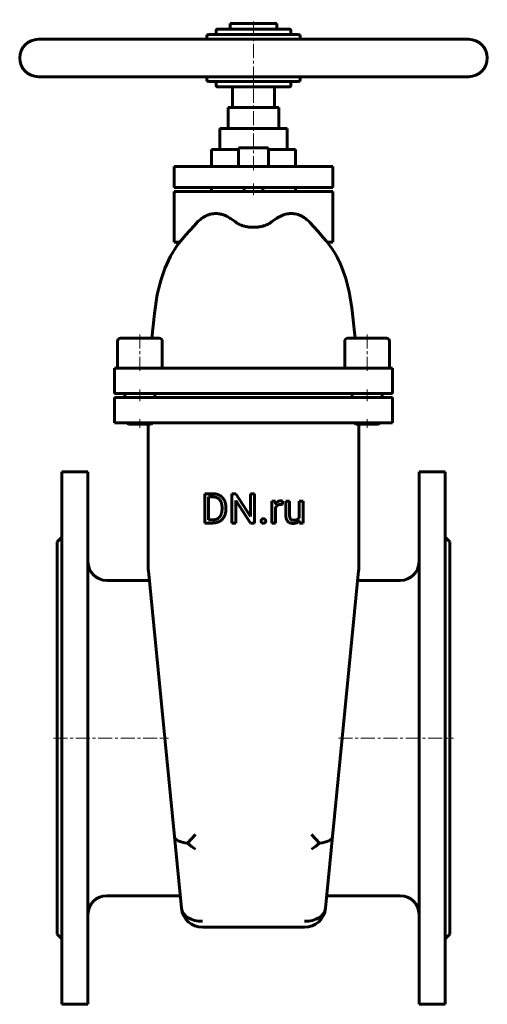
# Model space of a CAD drawing. Header units: millimetres. Extents: x -125 to 125, y -262 to 265.
import ezdxf

# ---------------------------------------------------------------- set-up
doc = ezdxf.new("R2010")
doc.units = ezdxf.units.MM
doc.linetypes.add('K5LT_AXLED', pattern=[12, 7.5, -1.5, 1.5, -1.5])
doc.linetypes.add('K5LT_BASIC', pattern=[0])
doc.layers.add('Системный слой (1)', color=7, linetype='Continuous', true_color=0x6c6c6c)

# ---------------------------------------------------------------- blocks, each defined once
blk = doc.blocks.new('U0')
at = {"layer": 'Системный слой (1)', "color": 143, "linetype": 'K5LT_BASIC', "lineweight": 60, "true_color": 0x33acca}
for p, q in [((-25, 254), (-25, 255.5)), ((-25, 232.5), (-25, 234))]:
    blk.add_line(p, q, dxfattribs=at)
blk = doc.blocks.new('U1')
at = {"layer": 'Системный слой (1)', "color": 143, "linetype": 'K5LT_BASIC', "lineweight": 60, "true_color": 0x33acca}
for p, q in [((25, 254), (25, 255.5)), ((25, 232.5), (25, 234))]:
    blk.add_line(p, q, dxfattribs=at)
blk = doc.blocks.new('U2')
at = {"layer": 'Системный слой (1)', "color": 143, "linetype": 'K5LT_BASIC', "lineweight": 60, "true_color": 0x33acca}
for p, q in [((-60.75, 94), (-71.15, 94)), ((-50.35, 94), (-60.75, 94))]:
    blk.add_line(p, q, dxfattribs=at)
blk = doc.blocks.new('U3')
at = {"layer": 'Системный слой (1)', "color": 143, "linetype": 'K5LT_BASIC', "lineweight": 60, "true_color": 0x33acca}
for p, q in [((60.75, 94), (50.35, 94)), ((71.15, 94), (60.75, 94))]:
    blk.add_line(p, q, dxfattribs=at)
blk = doc.blocks.new('U4')
at = {"layer": 'Системный слой (1)', "color": 143, "linetype": 'K5LT_BASIC', "lineweight": 60, "true_color": 0x33acca}
for p, q in [((0, 196), (-7, 196)), ((7, 196), (0, 196))]:
    blk.add_line(p, q, dxfattribs=at)
blk = doc.blocks.new('U5')
at = {"layer": 'Системный слой (1)', "color": 143, "linetype": 'K5LT_BASIC', "lineweight": 60, "true_color": 0x33acca}
for p, q in [((-36.1, 149.41), (-31.79, 154.21)), ((-31.79, 154.21), (-29.7, 156.4)), ((-40.58, 143.95), (-36.1, 149.41)), ((-44.44, 137.9), (-40.58, 143.95)), ((-47.49, 131.32), (-44.44, 137.9)), ((-49.63, 124.97), (-47.49, 131.32)), ((-51.43, 117.4), (-49.63, 124.97)), ((-53.01, 107.32), (-51.43, 117.4)), ((-54.4, 94), (-53.01, 107.32))]:
    blk.add_line(p, q, dxfattribs=at)
blk = doc.blocks.new('U6')
at = {"layer": 'Системный слой (1)', "color": 143, "linetype": 'K5LT_BASIC', "lineweight": 60, "true_color": 0x33acca}
for p, q in [((30.13, 155.96), (29.7, 156.4)), ((34.59, 151.13), (30.13, 155.96)), ((37.15, 148.18), (34.59, 151.13)), ((38.89, 146.1), (37.15, 148.18)), ((42.01, 141.93), (38.89, 146.1)), ((43.86, 138.95), (42.01, 141.93)), ((44.71, 137.41), (43.86, 138.95)), ((45.11, 136.63), (44.71, 137.41)), ((45.32, 136.22), (45.11, 136.63)), ((45.42, 136.01), (45.32, 136.22)), ((45.51, 135.84), (45.42, 136.01)), ((45.59, 135.68), (45.51, 135.84)), ((45.62, 135.61), (45.59, 135.68)), ((45.64, 135.57), (45.62, 135.61)), ((45.65, 135.55), (45.64, 135.57)), ((45.74, 135.36), (45.65, 135.55)), ((47.27, 131.89), (45.74, 135.36)), ((49.36, 125.89), (47.27, 131.89)), ((51.14, 118.81), (49.36, 125.89)), ((52.62, 110.23), (51.14, 118.81)), ((54.4, 94), (52.62, 110.23))]:
    blk.add_line(p, q, dxfattribs=at)
blk = doc.blocks.new('U7')
at = {"layer": 'Системный слой (1)', "color": 143, "linetype": 'K5LT_BASIC', "lineweight": 60, "true_color": 0x33acca}
for p, q in [((-22.5, 195), (-8, 195)), ((8, 195), (22.5, 195))]:
    blk.add_line(p, q, dxfattribs=at)

msp = doc.modelspace()

# ---------------------------------------------------------------- linework, layer by layer
at = {"layer": 'Системный слой (1)', "color": 30, "linetype": 'K5LT_AXLED', "lineweight": 18, "true_color": 0xff8000}
for p, q in [((0, 184), (0, 264.5)), ((0, 170.5), (0, 176.75)), ((-60.75, 96), (-60.75, 76)), ((60.75, 96), (60.75, 76)), ((-60.75, 66.5), (-60.75, 60.25)), ((60.75, 66.5), (60.75, 60.25)), ((-60.75, 50.75), (-60.75, 46)), ((60.75, 50.75), (60.75, 46)), ((-107, -120), (-45.43, -120)), ((45.43, -120), (107, -120))]:
    msp.add_line(p, q, dxfattribs=at)
at = {"layer": 'Системный слой (1)', "color": 143, "linetype": 'K5LT_BASIC', "lineweight": 60, "true_color": 0x33acca}
for p, q in [((-20, 256.5), (-20, 258.5)), ((19, 259.5), (-19, 259.5)), ((-12.5, 262.5), (12.5, 262.5)), ((-12.5, 259.5), (-12.5, 262.5)), ((12.5, 259.5), (12.5, 262.5)), ((20, 256.5), (20, 258.5)), ((-115, 254), (115, 254)), ((24, 256.5), (-24, 256.5)), ((-115, 234), (115, 234)), ((-24, 231.5), (24, 231.5)), ((-20, 229.5), (-20, 231.5)), ((-19, 228.5), (19, 228.5)), ((-11.25, 217.5), (-11.25, 228.5)), ((11.25, 217.5), (11.25, 228.5)), ((20, 229.5), (20, 231.5)), ((-13.5, 206.25), (-13.5, 217.5)), ((-13.5, 217.5), (13.5, 217.5)), ((13.5, 206.25), (13.5, 217.5)), ((-18, 206.25), (18, 206.25)), ((-18, 195), (-18, 206.25)), ((18, 195), (18, 206.25)), ((-22.5, 186), (-22.5, 195)), ((-8, 195), (-8, 186)), ((8, 195), (8, 186)), ((22.5, 186), (22.5, 195)), ((-42.34, 174.75), (-42.34, 186)), ((-42.34, 186), (-40.19, 186)), ((-40.19, 186), (-9.1, 186)), ((-9.1, 186), (9.1, 186)), ((9.1, 186), (40.19, 186)), ((40.19, 186), (42.34, 186)), ((42.34, 174.75), (42.34, 186)), ((-40.19, 174.75), (-42.34, 174.75)), ((-40.19, 174.75), (-9.1, 174.75)), ((-22.5, 172.5), (-22.5, 174.75)), ((9.1, 174.75), (-9.1, 174.75)), ((-5, 174.75), (-5, 172.5)), ((5, 174.75), (5, 172.5)), ((9.1, 174.75), (40.19, 174.75)), ((22.5, 172.5), (22.5, 174.75)), ((42.34, 174.75), (40.19, 174.75)), ((-42.34, 172.5), (-40.19, 172.5)), ((-42.34, 145.5), (-42.34, 172.5)), ((-40.19, 172.5), (-9.1, 172.5)), ((-9.1, 172.5), (9.1, 172.5)), ((9.1, 172.5), (40.19, 172.5)), ((40.19, 172.5), (42.34, 172.5)), ((42.34, 145.5), (42.34, 172.5)), ((-40.19, 145.5), (-42.34, 145.5)), ((-40.19, 145.5), (-39.38, 145.5)), ((39.37, 145.5), (40.19, 145.5)), ((42.34, 145.5), (40.19, 145.5)), ((-72.75, 92.4), (-72.75, 78)), ((-70.36, 94), (-71.15, 94)), ((-48.75, 92.4), (-48.75, 78)), ((48.75, 92.4), (48.75, 78)), ((72.75, 92.4), (72.75, 78)), ((-74.25, 78), (-60.75, 78)), ((-74.25, 64.5), (-74.25, 78)), ((-60.75, 78), (60.75, 78)), ((60.75, 78), (74.25, 78)), ((74.25, 64.5), (74.25, 78)), ((-60.75, 64.5), (-74.25, 64.5)), ((-68.75, 64.5), (-68.75, 62.25)), ((-60.75, 64.5), (60.75, 64.5)), ((-52.75, 64.5), (-52.75, 62.25)), ((52.75, 64.5), (52.75, 62.25)), ((74.25, 64.5), (60.75, 64.5)), ((68.75, 64.5), (68.75, 62.25)), ((-74.25, 48.75), (-74.25, 62.25)), ((-74.25, 62.25), (-60.75, 62.25)), ((-60.75, 62.25), (60.75, 62.25)), ((60.75, 62.25), (74.25, 62.25)), ((74.25, 48.75), (74.25, 62.25)), ((-60.75, 48.75), (-74.25, 48.75)), ((-67.5, 48.75), (-66.75, 48)), ((-54.75, 48), (-66.75, 48)), ((-60.75, 48.75), (60.75, 48.75)), ((-56.25, 48), (-56.25, -29.45)), ((-54, 48.75), (-54.75, 48)), ((54, 48.75), (54.75, 48)), ((66.75, 48), (54.75, 48)), ((56.25, -29.45), (56.25, 48)), ((74.25, 48.75), (60.75, 48.75)), ((67.5, 48.75), (66.75, 48)), ((-102.5, 22.5), (-102.5, -262.5)), ((-102.5, 22.5), (-88.5, 22.5)), ((-88.5, 22.5), (-88.5, -262.5)), ((102.5, 22.5), (88.5, 22.5)), ((88.5, 22.5), (88.5, -262.5)), ((102.5, 22.5), (102.5, -262.5)), ((-21.67, 10.77), (-26.1, 10.77)), ((-26.1, 10.77), (-26.1, -4.89)), ((-9.44, 10.77), (-11.52, 10.77)), ((-11.52, 10.77), (-11.52, -4.89)), ((-1.53, -1.34), (-9.44, 10.77)), ((-1.53, 10.77), (-1.53, -1.34)), ((0.53, 10.77), (-1.53, 10.77)), ((0.53, -4.89), (0.53, 10.77)), ((-24.03, 9.07), (-24.03, -3.2)), ((-21.67, 9.07), (-24.03, 9.07)), ((-9.44, 7.19), (-1.56, -4.89)), ((-9.44, -4.89), (-9.44, 7.19)), ((9.85, 6.75), (9.85, -4.89)), ((11.79, 6.75), (9.85, 6.75)), ((11.83, 5.42), (11.79, 6.75)), ((15.47, 4.96), (15.48, 6.81)), ((19.3, 6.75), (17.31, 6.75)), ((17.31, 6.75), (17.31, -0.76)), ((19.3, -0.78), (19.3, 6.75)), ((24.47, 6.75), (24.47, -1.72)), ((26.47, 6.75), (24.47, 6.75)), ((26.47, -4.89), (26.47, 6.75)), ((-16.82, 2.47), (-16.82, 3.42)), ((-14.77, 2.47), (-14.77, 3.4)), ((11.84, -4.89), (11.84, 3.38)), ((-26.1, -4.89), (-21.86, -4.89)), ((-24.03, -3.2), (-21.86, -3.2)), ((-11.52, -4.89), (-9.44, -4.89)), ((-1.56, -4.89), (0.53, -4.89)), ((9.85, -4.89), (11.84, -4.89)), ((24.53, -3.74), (24.57, -4.89)), ((24.57, -4.89), (26.47, -4.89)), ((-105, -15), (-102.5, -12.5)), ((-105, -15), (-105, -225)), ((105, -15), (102.5, -12.5)), ((105, -15), (105, -225)), ((-56.2, -30.55), (-47.43, -120)), ((47.43, -120), (56.2, -30.55)), ((-78.5, -35.62), (-55.7, -35.62)), ((55.7, -35.62), (78.5, -35.62)), ((-47.43, -120), (-42.26, -172.69)), ((42.26, -172.69), (47.43, -120)), ((-38.5, -211.1), (-42.26, -172.69)), ((-35.29, -176.25), (-31.06, -171.59)), ((35.29, -176.25), (31.06, -171.59)), ((42.26, -172.69), (38.5, -211.1)), ((-78.5, -204.38), (-39.15, -204.38)), ((39.15, -204.38), (78.5, -204.38)), ((-27.3, -221.25), (27.3, -221.25)), ((-105, -225), (-102.5, -227.5)), ((105, -225), (102.5, -227.5)), ((-102.5, -262.5), (-88.5, -262.5)), ((102.5, -262.5), (88.5, -262.5))]:
    msp.add_line(p, q, dxfattribs=at)
for centre, radius, start, end in [((-19, 258.5), 1, 90, 180), ((19, 258.5), 1, 0, 90), ((-115, 244), 10, 90, 270), ((-24, 255.5), 1, 90, 180), ((24, 255.5), 1, 0, 90), ((115, 244), 10, 270, 90), ((-24, 232.5), 1, 180, 270), ((24, 232.5), 1, 270, 0), ((-19, 229.5), 1, 180, 270), ((19, 229.5), 1, 270, 0), ((-7, 195), 1, 90, 180), ((7, 195), 1, 0, 90), ((-71.15, 92.4), 1.6, 90, 180), ((-50.35, 92.4), 1.6, 0, 90), ((50.35, 92.4), 1.6, 90, 180), ((71.15, 92.4), 1.6, 0, 90), ((-78.5, -25.63), 10, 180, 270), ((78.5, -25.63), 10, 270, 0), ((-45, -29.45), 11.25, 180, 185.5993), ((45, -29.45), 11.25, 354.4007, 0), ((-78.5, -214.38), 10, 90, 180), ((78.5, -214.38), 10, 0, 90), ((-27.3, -210), 11.25, 185.5993, 270), ((27.3, -210), 11.25, 270, 354.4007)]:
    msp.add_arc(centre, radius, start, end, dxfattribs=at)
for centre, major_axis, ratio, start_param, end_param in [((-31.06, -171.59), (11.2, 1.1), 0.412813, 3.141593, 4.285166), ((31.06, -171.59), (-11.2, 1.1), 0.412813, 1.99802, 3.141593), ((-31.06, -171.59), (-11.29, 10.24), 0.412813, 1.570796, 1.928971), ((31.06, -171.59), (-11.29, -10.24), 0.412813, 1.212621, 1.570796), ((-27.3, -210), (-11.2, -1.1), 0.705414, 0, 1.501748), ((27.3, -210), (11.2, -1.1), 0.705414, 4.781437, 6.283185)]:
    msp.add_ellipse(centre, major_axis=major_axis, ratio=ratio, start_param=start_param, end_param=end_param, dxfattribs=at)
for points, degree, knots in [([(-12.21, 158.03), (-12.87, 158.48), (-14.12, 159.23), (-16.07, 160.06), (-17.78, 160.51), (-19.6, 160.75), (-21.3, 160.73), (-23.09, 160.41), (-24.52, 159.95), (-25.85, 159.34), (-27.57, 158.34), (-28.87, 157.26), (-29.7, 156.4)], 3, [0, 0, 0, 0, 1.520835, 2.858616, 4.313727, 5.231452, 6.776101, 7.968355, 9.093548, 9.902023, 10.91778, 13, 13, 13, 13]), ([(12.21, 158.03), (12.76, 158.41), (13.77, 159.02), (15.71, 159.94), (17.54, 160.48), (19.62, 160.75), (21.32, 160.73), (23.06, 160.41), (24.49, 159.96), (25.81, 159.36), (27.57, 158.33), (28.87, 157.26), (29.7, 156.4)], 3, [0, 0, 0, 0, 1.264868, 2.319422, 4.325124, 5.243549, 6.787537, 7.978022, 9.00874, 9.906733, 10.9198, 13, 13, 13, 13]), ([(9.1, 155.85), (8.85, 155.67), (8.32, 155.33), (7.37, 154.84), (6.42, 154.45), (5.49, 154.15), (4.66, 153.92), (3.86, 153.75), (3.05, 153.6), (2.41, 153.52), (1.65, 153.44), (0.9, 153.39), (-0.04, 153.37), (-1, 153.4), (-1.84, 153.46), (-2.65, 153.55), (-3.36, 153.65), (-4.08, 153.79), (-4.74, 153.95), (-5.37, 154.11), (-6.06, 154.33), (-6.63, 154.54), (-7.4, 154.86), (-8.22, 155.27), (-8.83, 155.66), (-9.1, 155.85)], 3, [0, 0, 0, 0, 1.63359, 3.20446, 5.056372, 6.095571, 7.207099, 8.49243, 9.196722, 10.306675, 10.857462, 11.950678, 12.999988, 14.181786, 15.369874, 16.032429, 17.134647, 18.016011, 18.783697, 19.76806, 20.56814, 21.725787, 22.357383, 24.221902, 26, 26, 26, 26]), ([(12.96, 6.56), (12.28, 6.16), (11.83, 5.43), (11.83, 5.42)], 2, [0, 0, 0, 1.967306, 2, 2, 2])]:
    msp.add_open_spline(points, degree=degree, knots=knots, dxfattribs=at)
for points, degree in [([(-9.1, 155.85), (-10.13, 156.59), (-11.17, 157.32), (-12.21, 158.03)], 3), ([(12.21, 158.03), (11.17, 157.32), (10.13, 156.59), (9.1, 155.85)], 3), ([(-14.77, 3.4), (-14.77, 5.1), (-15.76, 7.82), (-17.6, 9.75), (-20.13, 10.77), (-21.67, 10.77)], 2), ([(-16.82, 3.42), (-16.82, 4.77), (-17.47, 6.87), (-18.71, 8.32), (-20.51, 9.07), (-21.67, 9.07)], 2), ([(14.59, 6.96), (13.65, 6.96), (12.96, 6.56)], 2), ([(15.48, 6.81), (15.37, 6.87), (14.81, 6.96), (14.59, 6.96)], 2), ([(-21.86, -4.89), (-20.23, -4.89), (-17.62, -3.87), (-15.76, -1.95), (-14.77, 0.77), (-14.77, 2.47)], 2), ([(-21.86, -3.2), (-20.19, -3.2), (-17.95, -1.79), (-16.82, 0.76), (-16.82, 2.47)], 2), ([(11.84, 3.38), (12.05, 3.87), (12.39, 4.23)], 2), ([(12.39, 4.23), (12.75, 4.62), (13.28, 4.83)], 2), ([(13.28, 4.83), (13.81, 5.05), (14.5, 5.05)], 2), ([(14.5, 5.05), (14.78, 5.05), (15.22, 5.02), (15.47, 4.96)], 2), ([(4.37, -2.98), (4.05, -3.33), (4.05, -3.84)], 2), ([(4.05, -3.84), (4.05, -4.33), (4.37, -4.67)], 2), ([(5.29, -2.63), (4.68, -2.63), (4.37, -2.98)], 2), ([(4.37, -4.67), (4.68, -5.02), (5.29, -5.02)], 2), ([(6.21, -2.98), (5.89, -2.63), (5.29, -2.63)], 2), ([(5.29, -5.02), (5.89, -5.02), (6.21, -4.67)], 2), ([(6.52, -3.84), (6.52, -3.33), (6.21, -2.98)], 2), ([(6.21, -4.67), (6.52, -4.33), (6.52, -3.84)], 2), ([(17.31, -0.76), (17.31, -1.92), (17.86, -3.58), (18.87, -4.61), (19.57, -4.86)], 2), ([(19.96, -2.88), (19.65, -2.59), (19.3, -1.57), (19.3, -0.78)], 2), ([(19.57, -4.86), (20.28, -5.1), (21.13, -5.1)], 2), ([(21.44, -3.42), (21.03, -3.42), (20.27, -3.18), (19.96, -2.88)], 2), ([(21.13, -5.1), (22.37, -5.1), (23.25, -4.7)], 2), ([(23.45, -2.93), (22.71, -3.42), (21.44, -3.42)], 2), ([(23.25, -4.7), (24.02, -4.34), (24.53, -3.74)], 2), ([(24.47, -1.72), (24.14, -2.47), (23.45, -2.93)], 2)]:
    msp.add_open_spline(points, degree=degree, dxfattribs=at)

# ---------------------------------------------------------------- block references
at = {"layer": 'Системный слой (1)'}
for name in ['U0', 'U1', 'U7', 'U4', 'U5', 'U6', 'U2', 'U3']:
    msp.add_blockref(name, (0, 0), dxfattribs=at)

doc.saveas('drawing.dxf')
